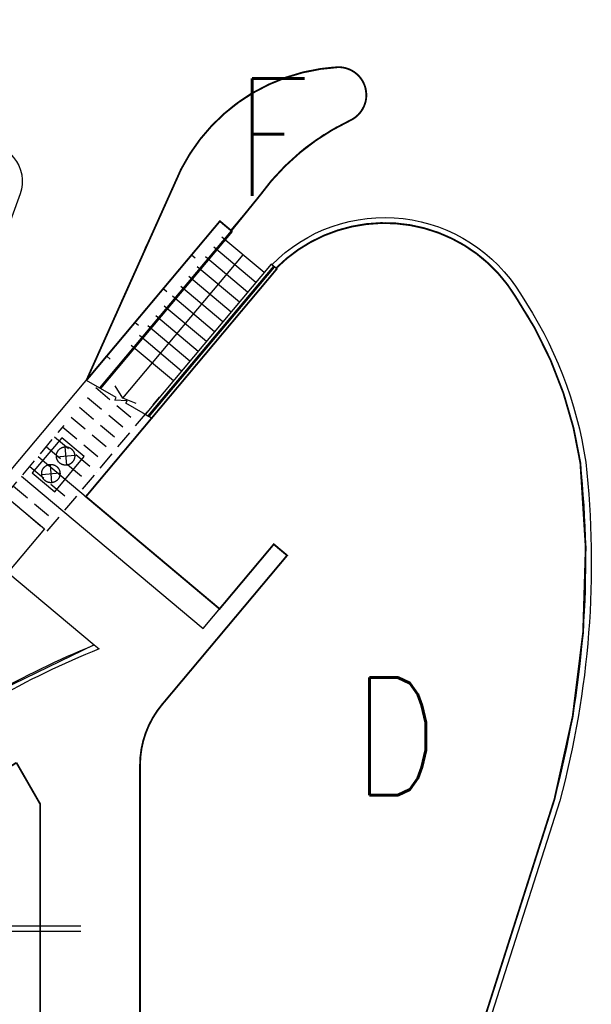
# Model space of a CAD drawing. Header units: millimetres. Extents: x 833220848 to 834439174, y 817676276 to 818025844.
# Tile 32 of 33: x 834368524 to 834372421, y 817960020 to 817966729. Entities that reach past the tile are written whole.
import ezdxf
from ezdxf.enums import TextEntityAlignment as Align

# ---------------------------------------------------------------- set-up
doc = ezdxf.new("R2010")
doc.units = ezdxf.units.MM
doc.header["$LTSCALE"] = 1000
doc.header["$MEASUREMENT"] = 0
for name, pattern in [('HIDDEN', [9.525, 6.35, -3.175]), ('HIDDEN2', [0.1875, 0.125, -0.0625]), ('N132X01M - Default$0$R_WKCD_LB - Model$0$DIVIDE', [1.25, 0.5, -0.25, 0, -0.25, 0, -0.25])]:
    doc.linetypes.add(name, pattern=pattern)
doc.layers.add('MGD047', color=2, linetype='Continuous')
doc.layers.add('VPA050_Marks', color=1, linetype='Continuous')
doc.styles.get("Standard").update_dxf_attribs({"font": 'txt.shx', "width": 0.8})

msp = doc.modelspace()

# ---------------------------------------------------------------- linework, layer by layer
at = {"color": 252}
for p, q in [((834370276.41, 817965030.47), (834370238.11, 817965062.61)), ((834369182.41, 817964153.63), (834368978.55, 817964271.33)), ((834369423.74, 817964014.3), (834369247.36, 817964116.13)), ((834369773.87, 817962580.25), (834370255.96, 817963154.79)), ((834370255.96, 817963154.79), (834370346.93, 817963078.46)), ((834370346.93, 817963078.46), (834369494.7, 817962062.81)), ((834369344.1, 817961649.01), (834369344.1, 817957768.38)), ((834368663.63, 817959163.15), (834368663.63, 817961385.79))]:
    msp.add_line(p, q, dxfattribs=at)
at = {"color": 252, "linetype": 'HIDDEN'}
for p, q in [((834368831, 817963818.23), (834368841.89, 817963693.7)), ((834368774.18, 817963750.52), (834368898.71, 817963761.41)), ((834368730.56, 817963698.53), (834368741.46, 817963574.01)), ((834368673.75, 817963630.82), (834368798.27, 817963641.72))]:
    msp.add_line(p, q, dxfattribs=at)
at = {"color": 252, "ltscale": 500}
for points in [[(834364596.05, 817966451.76), (834363977.27, 817966970.97), (834364271.27, 817967315.99, -0.4538453), (834367131.14, 817967353.11), (834368480.92, 817965790.25, -0.2717217), (834368526.62, 817965541.37), (834367945.04, 817963943.49)], [(834370271.03, 817965034.99), (834370242.2, 817965059.17, -0.4885553), (834371937.11, 817964859.9, -0.111532), (834372383.49, 817963712.88, -0.0935555), (834372205.6, 817961406.99), (834371724.05, 817959899.9, -0.2744057), (834369914.45, 817958071.33), (834369920.85, 817958111.8, 0.2727614), (834371687.96, 817959910.15), (834372169.62, 817961417.58, 0.0934907), (834372346.3, 817963708.05, 0.1115547), (834371905.47, 817964839.75, 0.4878997), (834370271.03, 817965034.99)]]:
    msp.add_lwpolyline(points, format="xyb", dxfattribs=at)
at = {"color": 252}
msp.add_lwpolyline([(834361154.38, 817962486.27), (834361230.71, 817962577.24), (834361269.01, 817962545.1), (834364687.84, 817966619.49), (834364649.54, 817966651.63), (834364701.77, 817966713.88), (834368351.97, 817963650.99, 0.414224), (834368466.44, 817963661.01), (834369888.63, 817965355.86), (834369950.85, 817965303.65)], format="xyb", dxfattribs=at)
for points in [[(834369031.56, 817962468.83), (834368322.74, 817962125.78, 0.1080614), (834366276.52, 817960303.85, 0.2163326), (834366100.37, 817959443.38), (834365447.02, 817959443.38, 0.1017302), (834365163.66, 817959807.43), (834364919.89, 817960044.41), (834361700.59, 817962745.72), (834364697.58, 817966317.4), (834367761.76, 817963746.25), (834367938.53, 817963956.92), (834368456.26, 817963522.49), (834368424.22, 817963484.3), (834368692.34, 817963259.32), (834368443.26, 817962962.48)], [(834368341.5, 817962093.3), (834368322.74, 817962125.78, -0.03073), (834369031.56, 817962468.83), (834369064.37, 817962441.72, 0.0315002), (834368341.5, 817962093.3)]]:
    msp.add_lwpolyline(points, format="xyb", close=True, dxfattribs=at)
for points in [[(834370155.38, 817965523.65), (834369962.55, 817965293.83)], [(834368978.55, 817964271.33), (834369888.6, 817965355.88), (834369912.54, 817965335.8)], [(834370189.9, 817965005.16), (834369902.63, 817965246.2)], [(834370133.65, 817964938.13), (834369846.39, 817965179.17)], [(834369226.71, 817964148.97), (834370046.27, 817965125.68)], [(834369695.8, 817965126.04), (834369719.71, 817965105.98)], [(834370077.41, 817964871.1), (834369790.14, 817965112.15)], [(834370261.09, 817965043.33), (834370253.43, 817965049.76), (834369397.36, 817964029.53), (834369406.15, 817964024.45), (834370261.09, 817965043.33)], [(834370021.17, 817964804.07), (834369733.9, 817965045.12)], [(834369964.92, 817964737.04), (834369677.66, 817964978.09)], [(834369502.96, 817964896.23), (834369526.87, 817964876.17)], [(834369908.68, 817964670.01), (834369621.41, 817964911.06)], [(834369852.43, 817964602.98), (834369565.17, 817964844.03)], [(834369796.19, 817964535.96), (834369508.92, 817964777)], [(834369739.95, 817964468.93), (834369452.68, 817964709.97)], [(834369310.11, 817964666.42), (834369334.03, 817964646.36)], [(834369683.7, 817964401.9), (834369396.44, 817964642.94)], [(834369627.46, 817964334.87), (834369340.19, 817964575.91)], [(834369571.21, 817964267.84), (834369283.95, 817964508.89)], [(834369117.27, 817964436.61), (834369141.19, 817964416.55)], [(834369318.61, 817964112.65), (834369226.71, 817964148.97), (834369174.98, 817964233.17)], [(834369247.36, 817964116.13), (834369256.74, 817964132.37), (834369173.03, 817964137.39), (834369182.41, 817964153.63)], [(834368649.2, 817963752.41), (834369886.36, 817962714.31)], [(834368536.71, 817963618.36), (834369773.87, 817962580.25)], [(834367061.91, 817960555.88), (834368940.35, 817960555.88)], [(834367078.5, 817960518.38), (834368940.35, 817960518.38)], [(834367078.5, 817960518.38), (834368940.35, 817960518.38)]]:
    msp.add_lwpolyline(points, dxfattribs=at)
for points in [[(834369076.38, 817964214.85), (834369973.82, 817965284.37), (834369966.16, 817965290.8), (834369067.59, 817964219.92)], [(834369379.77, 817964039.68), (834369423.74, 817964014.3), (834370276.41, 817965030.47), (834370238.11, 817965062.61), (834369379.77, 817964039.68)]]:
    msp.add_lwpolyline(points, close=True, dxfattribs=at)
at = {"color": 252, "linetype": 'HIDDEN2'}
for points in [[(834369042.9, 817964221.62), (834369330.17, 817963980.57)], [(834368424.22, 817963484.3), (834368711.49, 817963243.26), (834369477.58, 817964156.25)], [(834368986.66, 817964154.58), (834369273.93, 817963913.54)], [(834368930.41, 817964087.56), (834369217.68, 817963846.52)], [(834368874.17, 817964020.53), (834369161.44, 817963779.49)], [(834368424.22, 817963484.3), (834368825.96, 817963963.08)], [(834368817.93, 817963953.5), (834369105.19, 817963712.46)], [(834368761.68, 817963886.48), (834369048.95, 817963645.43)], [(834368705.44, 817963819.45), (834368992.71, 817963578.4)], [(834368592.95, 817963685.39), (834368880.22, 817963444.34)], [(834368480.46, 817963551.33), (834368767.73, 817963310.28)]]:
    msp.add_lwpolyline(points, dxfattribs=at)
at = {"color": 252, "linetype": 'HIDDEN'}
msp.add_lwpolyline([(834368810.06, 817963880.09), (834368609.19, 817963640.7), (834368762.4, 817963512.14), (834368963.27, 817963751.53)], close=True, dxfattribs=at)
for centre in [(834368836.45, 817963755.96), (834368736.01, 817963636.27)]:
    msp.add_circle(centre, 62.5, dxfattribs=at)
at = {"color": 252}
for centre, radius, start, end in [((834370762.39, 817965129.37), 1277.69, 93.111834, 152.978866), ((834370696.82, 817966214.93), 190.29, 295.103344, 91.139542), ((834371472.17, 817964577.43), 1621.5, 115.365061, 144.299726), ((834499459.41, 817906574.4), 142668.11, 155.5123781, 156.1456147), ((834369987.82, 817961649.03), 643.72, 140.000003, 180.001653)]:
    msp.add_arc(centre, radius, start, end, dxfattribs=at)
at = {"layer": 'VPA050_Marks', "color": 2, "linetype": 'N132X01M - Default$0$R_WKCD_LB - Model$0$DIVIDE', "const_width": 12.5}
for points in [[(834368978.55, 817964271.33), (834369624.17, 817965709.85, -0.2673275), (834370693.03, 817966405.18, -0.8100455), (834370777.55, 817966042.61, 0.1269264), (834370155.38, 817965523.65), (834369966.16, 817965290.8), (834369888.6, 817965355.88), (834368978.55, 817964271.33)], [(834368501.37, 817961666.48), (834368663.63, 817961384.3), (834368662.85, 817959163.34, -0.2489341), (834368333.64, 817958542.5, -0.033626), (834366916.17, 817959148.38, -0.470778), (834366651.01, 817959988.68, -0.1068409), (834368501.37, 817961666.48, -1.2779619)]]:
    msp.add_lwpolyline(points, format="xyb", dxfattribs=at)
msp.add_lwpolyline([(834370276.4, 817965030.47), (834370271.03, 817965034.98, -0.4879011), (834371905.47, 817964839.75, -0.1115547), (834372346.3, 817963708.05, -0.0934907), (834372169.62, 817961417.58), (834371687.96, 817959910.15, -0.2727616), (834369920.85, 817958111.8, -0.0128763), (834369344.1, 817958240.17), (834369344.1, 817961649.01, -0.1763256), (834369494.7, 817962062.81), (834370346.93, 817963078.46), (834370255.96, 817963154.79), (834369886.36, 817962714.31), (834368974.77, 817963479.23)], format="xyb", close=True, dxfattribs=at)

# ---------------------------------------------------------------- texts
at = {"layer": 'MGD047', "width": 0.8}
for s, p in [('F', (834370245.62, 817965929)), ('D', (834371087.74, 817961846.04))]:
    msp.add_text(s, height=800, dxfattribs=at).set_placement(p, align=Align.MIDDLE)

doc.saveas('drawing.dxf')
